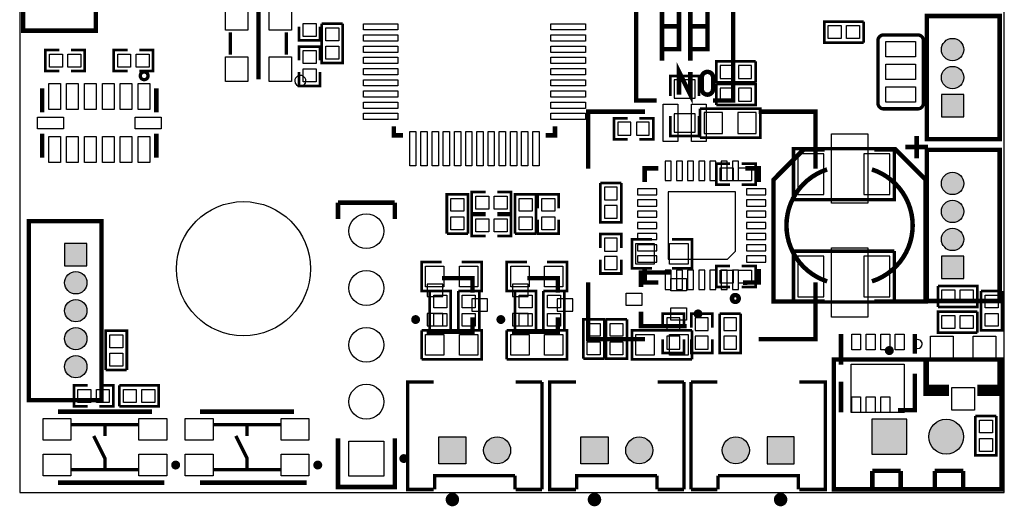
# Model space of a CAD drawing. Extents: x 0 to 44.2, y -0.6 to 47.
# Tile 1 of 3: x 0 to 44, y -0.6 to 21.1. Entities that reach past the tile are written whole.
import ezdxf

# ---------------------------------------------------------------- set-up
doc = ezdxf.new("R2010")
doc.units = 0
doc.header["$MEASUREMENT"] = 0
doc.layers.get('0').update_dxf_attribs({"linetype": 'CONTINUOUS'})
for name, color, linetype in [('BOTTOM', 132, 'CONTINUOUS'), ('OUTLINE', 7, 'CONTINUOUS'), ('SILKSCREEN_BOTTOM', 230, 'CONTINUOUS'), ('SILKSCREEN_TOP', 7, 'CONTINUOUS'), ('SOLDERMASK_TOP', 94, 'CONTINUOUS')]:
    doc.layers.add(name, color=color, linetype=linetype)

msp = doc.modelspace()

# ---------------------------------------------------------------- hatches: boundary and pattern name
at = {"linetype": 'Continuous'}
h = msp.add_hatch(color=4, dxfattribs=at)
h.dxf.hatch_style = 1
edge = h.paths.add_edge_path()
edge.add_arc((41.68902, 13.81252), 0.50038, 0, 360)
edge = h.paths.add_edge_path()
edge.add_arc((41.68902, 12.56284), 0.50038, 0, 360)
edge = h.paths.add_edge_path()
edge.add_arc((41.68902, 11.31316), 0.50038, 0, 360)
h.paths.add_polyline_path([(41.18864, 9.5631), (42.1894, 9.5631), (42.1894, 10.56386), (41.18864, 10.56386)])
h.paths.add_polyline_path([(41.18864, 16.79194), (42.1894, 16.79194), (42.1894, 17.7927), (41.18864, 17.7927)])
edge = h.paths.add_edge_path()
edge.add_arc((41.68902, 18.542), 0.50038, 0, 360)
edge = h.paths.add_edge_path()
edge.add_arc((41.68902, 19.79168), 0.50038, 0, 360)
h.paths.add_polyline_path([(41.18864, 26.13406), (42.1894, 26.13406), (42.1894, 25.1333), (41.18864, 25.1333)])
edge = h.paths.add_edge_path()
edge.add_arc((41.68902, 24.384), 0.50038, 0, 360)
edge = h.paths.add_edge_path()
edge.add_arc((41.68902, 23.13432), 0.50038, 0, 360)
h.paths.add_polyline_path([(41.18864, 31.97606), (42.1894, 31.97606), (42.1894, 30.9753), (41.18864, 30.9753)])
edge = h.paths.add_edge_path()
edge.add_arc((41.68902, 30.226), 0.50038, 0, 360)
edge = h.paths.add_edge_path()
edge.add_arc((41.68902, 28.97632), 0.50038, 0, 360)
h.paths.add_polyline_path([(41.18864, 37.81806), (42.1894, 37.81806), (42.1894, 36.8173), (41.18864, 36.8173)])
edge = h.paths.add_edge_path()
edge.add_arc((41.68902, 36.068), 0.50038, 0, 360)
edge = h.paths.add_edge_path()
edge.add_arc((41.68902, 34.81832), 0.50038, 0, 360)
h.paths.add_polyline_path([(41.18864, 45.8089), (42.1894, 45.8089), (42.1894, 44.80814), (41.18864, 44.80814)])
edge = h.paths.add_edge_path()
edge.add_arc((41.68902, 44.05884), 0.50038, 0, 360)
edge = h.paths.add_edge_path()
edge.add_arc((41.68902, 42.80916), 0.50038, 0, 360)
edge = h.paths.add_edge_path()
edge.add_arc((41.68902, 41.55948), 0.50038, 0, 360)
h.paths.add_polyline_path([(37.03828, 43.2435), (37.03828, 42.03446), (35.82924, 42.03446), (35.82924, 43.2435)])
edge = h.paths.add_edge_path()
edge.add_arc((36.43376, 40.64), 0.60452, 0, 360)
edge = h.paths.add_edge_path()
edge.add_arc((31.09976, 40.64), 0.60452, 0, 360)
h.paths.add_polyline_path([(31.70428, 43.2435), (31.70428, 42.03446), (30.49524, 42.03446), (30.49524, 43.2435)])
edge = h.paths.add_edge_path()
edge.add_arc((41.402, 2.49682), 0.77978, 0, 360)
h.paths.add_polyline_path([(39.64178, 3.2766), (38.08222, 3.2766), (38.08222, 1.71704), (39.64178, 1.71704)])
h.paths.add_polyline_path([(34.6075, 2.49428), (33.39846, 2.49428), (33.39846, 1.28524), (34.6075, 1.28524)])
edge = h.paths.add_edge_path(flags=17)
edge.add_arc((32.004, 1.88976), 0.60452, 0, 360)
edge = h.paths.add_edge_path(flags=17)
edge.add_arc((32.004, 1.88976), 0.60452, 0, 360)
h = msp.add_hatch(color=4, dxfattribs=at)
h.dxf.hatch_style = 1
edge = h.paths.add_edge_path()
edge.add_arc((32.004, 1.88976), 0.60452, 0, 360)
edge = h.paths.add_edge_path()
edge.add_arc((27.686, 1.88976), 0.60452, 0, 360)
h.paths.add_polyline_path([(25.0825, 2.49428), (26.29154, 2.49428), (26.29154, 1.28524), (25.0825, 1.28524)])
edge = h.paths.add_edge_path()
edge.add_arc((21.336, 1.88976), 0.60452, 0, 360)
h.paths.add_polyline_path([(18.7325, 2.49428), (19.94154, 2.49428), (19.94154, 1.28524), (18.7325, 1.28524)])
edge = h.paths.add_edge_path()
edge.add_arc((22.88032, 44.42968), 0.84963, 0, 360)
h.paths.add_polyline_path([(22.03069, 42.77995), (23.72995, 42.77995), (23.72995, 41.08069), (22.03069, 41.08069)])
edge = h.paths.add_edge_path()
edge.add_arc((25.37968, 44.42968), 0.84963, 0, 360)
edge = h.paths.add_edge_path()
edge.add_arc((25.37968, 41.93032), 0.84963, 0, 360)
h.paths.add_polyline_path([(16.21028, 45.51426), (16.21028, 44.30522), (15.00124, 44.30522), (15.00124, 45.51426)])
edge = h.paths.add_edge_path()
edge.add_arc((15.60576, 42.91076), 0.60452, 0, 360)
edge = h.paths.add_edge_path()
edge.add_arc((15.60576, 40.90924), 0.60452, 0, 360)
edge = h.paths.add_edge_path()
edge.add_arc((15.60576, 38.91026), 0.60452, 0, 360)
edge = h.paths.add_edge_path()
edge.add_arc((11.20902, 40.1701), 0.50038, 0, 360)
edge = h.paths.add_edge_path()
edge.add_arc((11.20902, 41.42232), 0.50038, 0, 360)
edge = h.paths.add_edge_path()
edge.add_arc((11.20902, 42.672), 0.50038, 0, 360)
edge = h.paths.add_edge_path()
edge.add_arc((11.20902, 43.92168), 0.50038, 0, 360)
h.paths.add_polyline_path([(10.70864, 45.67174), (11.7094, 45.67174), (11.7094, 44.67098), (10.70864, 44.67098)])
h.paths.add_polyline_path([(6.89864, 45.67174), (7.8994, 45.67174), (7.8994, 44.67098), (6.89864, 44.67098)])
edge = h.paths.add_edge_path()
edge.add_arc((7.39902, 43.92168), 0.50038, 0, 360)
edge = h.paths.add_edge_path()
edge.add_arc((7.39902, 42.672), 0.50038, 0, 360)
edge = h.paths.add_edge_path()
edge.add_arc((4.29768, 43.14698), 0.50038, 0, 360)
edge = h.paths.add_edge_path()
edge.add_arc((3.048, 43.14698), 0.50038, 0, 360)
h.paths.add_polyline_path([(1.29794, 43.64736), (1.29794, 42.6466), (2.2987, 42.6466), (2.2987, 43.64736)])
edge = h.paths.add_edge_path()
edge.add_arc((2.25298, 27.1399), 0.50038, 0, 360)
edge = h.paths.add_edge_path()
edge.add_arc((2.25298, 25.88768), 0.50038, 0, 360)
edge = h.paths.add_edge_path()
edge.add_arc((2.25298, 24.638), 0.50038, 0, 360)
edge = h.paths.add_edge_path()
edge.add_arc((2.25298, 23.38832), 0.50038, 0, 360)
h.paths.add_polyline_path([(2.75336, 21.63826), (1.7526, 21.63826), (1.7526, 22.63902), (2.75336, 22.63902)])
edge = h.paths.add_edge_path()
edge.add_arc((2.50698, 5.6261), 0.50038, 0, 360)
edge = h.paths.add_edge_path()
edge.add_arc((2.50698, 6.87832), 0.50038, 0, 360)
edge = h.paths.add_edge_path()
edge.add_arc((2.50698, 8.128), 0.50038, 0, 360)
edge = h.paths.add_edge_path()
edge.add_arc((2.50698, 9.37768), 0.50038, 0, 360)
h.paths.add_polyline_path([(3.00736, 11.12774), (2.0066, 11.12774), (2.0066, 10.12698), (3.00736, 10.12698)])
h = msp.add_hatch(color=6, dxfattribs=at)
h.dxf.hatch_style = 1
edge = h.paths.add_edge_path()
edge.add_arc((25.37968, 44.42968), 0.84963, 0, 360)
edge = h.paths.add_edge_path()
edge.add_arc((25.37968, 41.93032), 0.84963, 0, 360)
h.paths.add_polyline_path([(22.03069, 42.77995), (23.72995, 42.77995), (23.72995, 41.08069), (22.03069, 41.08069)])
edge = h.paths.add_edge_path()
edge.add_arc((41.402, 2.49682), 0.77978, 0, 360)
h.paths.add_polyline_path([(39.64178, 3.2766), (38.08222, 3.2766), (38.08222, 1.71704), (39.64178, 1.71704)])

# ---------------------------------------------------------------- linework, layer by layer
at = {"layer": 'BOTTOM'}
for points in [[(31.87954, 18.50644), (31.87954, 19.08556), (31.3055, 19.08556), (31.3055, 18.50644)], [(32.12846, 19.08556), (32.12846, 18.50644), (32.7025, 18.50644), (32.7025, 19.08556)], [(29.25318, 17.61617), (30.18282, 17.61617), (30.18282, 18.43659), (29.25318, 18.43659)], [(31.87954, 17.49044), (31.87954, 18.06956), (31.3055, 18.06956), (31.3055, 17.49044)], [(32.12846, 18.06956), (32.12846, 17.49044), (32.7025, 17.49044), (32.7025, 18.06956)], [(41.18864, 16.79194), (42.1894, 16.79194), (42.1894, 17.7927), (41.18864, 17.7927)], [(30.18282, 16.92783), (29.25318, 16.92783), (29.25318, 16.10741), (30.18282, 16.10741)], [(31.4071, 16.04518), (31.4071, 16.97482), (30.58668, 16.97482), (30.58668, 16.04518)], [(32.09417, 16.97482), (32.09417, 16.04518), (32.91459, 16.04518), (32.91459, 16.97482)], [(27.30754, 15.96644), (27.30754, 16.54556), (26.7335, 16.54556), (26.7335, 15.96644)], [(27.55646, 16.54556), (27.55646, 15.96644), (28.1305, 15.96644), (28.1305, 16.54556)], [(34.77387, 15.13459), (34.77387, 13.31341), (35.93465, 13.31341), (35.93465, 15.13459)], [(37.72535, 15.13459), (37.72535, 13.31341), (38.88613, 13.31341), (38.88613, 15.13459)], [(28.84424, 13.94333), (29.11348, 13.94333), (29.11348, 14.80439), (28.84424, 14.80439)], [(29.34462, 13.94333), (29.61386, 13.94333), (29.61386, 14.80439), (29.34462, 14.80439)], [(29.845, 13.94333), (30.11424, 13.94333), (30.11424, 14.80439), (29.845, 14.80439)], [(30.34538, 13.94333), (30.61462, 13.94333), (30.61462, 14.80439), (30.34538, 14.80439)], [(30.84576, 13.94333), (31.115, 13.94333), (31.115, 14.80439), (30.84576, 14.80439)], [(31.34614, 13.94333), (31.61538, 13.94333), (31.61538, 14.80439), (31.34614, 14.80439)], [(31.84652, 13.94333), (32.11576, 13.94333), (32.11576, 14.80439), (31.84652, 14.80439)], [(26.12644, 13.07846), (26.70556, 13.07846), (26.70556, 13.6525), (26.12644, 13.6525)], [(28.47594, 13.30452), (28.47594, 13.57376), (27.61488, 13.57376), (27.61488, 13.30452)], [(28.97886, 10.43686), (31.63062, 10.43686), (31.98114, 10.78738), (31.98114, 13.43914), (28.97886, 13.43914)], [(33.34766, 13.30452), (33.34766, 13.57376), (32.4866, 13.57376), (32.4866, 13.30452)], [(26.70556, 12.82954), (26.12644, 12.82954), (26.12644, 12.2555), (26.70556, 12.2555)], [(28.47594, 12.80414), (28.47594, 13.07338), (27.61488, 13.07338), (27.61488, 12.80414)], [(33.34766, 12.80414), (33.34766, 13.07338), (32.4866, 13.07338), (32.4866, 12.80414)], [(28.47594, 12.30376), (28.47594, 12.573), (27.61488, 12.573), (27.61488, 12.30376)], [(33.34766, 12.30376), (33.34766, 12.573), (32.4866, 12.573), (32.4866, 12.30376)], [(28.47594, 11.80338), (28.47594, 12.07262), (27.61488, 12.07262), (27.61488, 11.80338)], [(33.34766, 11.80338), (33.34766, 12.07262), (32.4866, 12.07262), (32.4866, 11.80338)], [(28.47594, 11.303), (28.47594, 11.57224), (27.61488, 11.57224), (27.61488, 11.303)], [(33.34766, 11.303), (33.34766, 11.57224), (32.4866, 11.57224), (32.4866, 11.303)], [(3.00736, 11.12774), (2.0066, 11.12774), (2.0066, 10.12698), (3.00736, 10.12698)], [(26.12644, 10.79246), (26.70556, 10.79246), (26.70556, 11.3665), (26.12644, 11.3665)], [(28.47594, 10.80262), (28.47594, 11.07186), (27.61488, 11.07186), (27.61488, 10.80262)], [(33.34766, 10.80262), (33.34766, 11.07186), (32.4866, 11.07186), (32.4866, 10.80262)], [(28.47594, 10.30224), (28.47594, 10.57148), (27.61488, 10.57148), (27.61488, 10.30224)], [(33.34766, 10.30224), (33.34766, 10.57148), (32.4866, 10.57148), (32.4866, 10.30224)], [(34.77387, 10.56259), (34.77387, 8.74141), (35.93465, 8.74141), (35.93465, 10.56259)], [(37.72535, 10.56259), (37.72535, 8.74141), (38.88613, 8.74141), (38.88613, 10.56259)], [(41.18864, 9.5631), (42.1894, 9.5631), (42.1894, 10.56386), (41.18864, 10.56386)], [(26.70556, 10.54354), (26.12644, 10.54354), (26.12644, 9.9695), (26.70556, 9.9695)], [(28.84424, 9.07161), (29.11348, 9.07161), (29.11348, 9.93267), (28.84424, 9.93267)], [(29.34462, 9.07161), (29.61386, 9.07161), (29.61386, 9.93267), (29.34462, 9.93267)], [(29.845, 9.07161), (30.11424, 9.07161), (30.11424, 9.93267), (29.845, 9.93267)], [(30.34538, 9.07161), (30.61462, 9.07161), (30.61462, 9.93267), (30.34538, 9.93267)], [(30.84576, 9.07161), (31.115, 9.07161), (31.115, 9.93267), (30.84576, 9.93267)], [(31.34614, 9.07161), (31.61538, 9.07161), (31.61538, 9.93267), (31.34614, 9.93267)], [(31.84652, 9.07161), (32.11576, 9.07161), (32.11576, 9.93267), (31.84652, 9.93267)], [(18.2118, 8.75665), (18.91284, 8.75665), (18.91284, 9.30783), (18.2118, 9.30783)], [(22.0218, 8.75665), (22.72284, 8.75665), (22.72284, 9.30783), (22.0218, 9.30783)], [(20.20316, 8.10641), (20.9042, 8.10641), (20.9042, 8.65759), (20.20316, 8.65759)], [(24.01316, 8.10641), (24.7142, 8.10641), (24.7142, 8.65759), (24.01316, 8.65759)], [(18.91284, 8.00735), (18.2118, 8.00735), (18.2118, 7.45617), (18.91284, 7.45617)], [(22.72284, 8.00735), (22.0218, 8.00735), (22.0218, 7.45617), (22.72284, 7.45617)], [(28.92044, 7.23646), (29.49956, 7.23646), (29.49956, 7.8105), (28.92044, 7.8105)], [(30.19044, 7.23646), (30.76956, 7.23646), (30.76956, 7.8105), (30.19044, 7.8105)], [(31.46044, 7.23646), (32.03956, 7.23646), (32.03956, 7.8105), (31.46044, 7.8105)], [(29.49956, 6.98754), (28.92044, 6.98754), (28.92044, 6.4135), (29.49956, 6.4135)], [(30.76956, 6.98754), (30.19044, 6.98754), (30.19044, 6.4135), (30.76956, 6.4135)], [(32.03956, 6.98754), (31.46044, 6.98754), (31.46044, 6.4135), (32.03956, 6.4135)], [(39.64178, 3.2766), (38.08222, 3.2766), (38.08222, 1.71704), (39.64178, 1.71704)], [(16.27378, 2.30124), (16.27378, 0.74168), (14.71422, 0.74168), (14.71422, 2.30124)], [(18.7325, 2.49428), (19.94154, 2.49428), (19.94154, 1.28524), (18.7325, 1.28524)], [(25.0825, 2.49428), (26.29154, 2.49428), (26.29154, 1.28524), (25.0825, 1.28524)], [(34.6075, 2.49428), (33.39846, 2.49428), (33.39846, 1.28524), (34.6075, 1.28524)]]:
    msp.add_lwpolyline(points, close=True, dxfattribs=at)
for centre, radius in [((41.68902, 19.79168), 0.50038), ((41.68902, 18.542), 0.50038), ((41.68902, 13.81252), 0.50038), ((9.99998, 9.99998), 2.99974), ((41.68902, 12.56284), 0.50038), ((15.494, 11.68146), 0.77978), ((41.68902, 11.31316), 0.50038), ((2.50698, 9.37768), 0.50038), ((15.494, 9.14146), 0.77978), ((2.50698, 8.128), 0.50038), ((2.50698, 6.87832), 0.50038), ((15.494, 6.60146), 0.77978), ((2.50698, 5.6261), 0.50038), ((15.494, 4.06146), 0.77978), ((41.402, 2.49682), 0.77978), ((21.336, 1.88976), 0.60452), ((27.686, 1.88976), 0.60452), ((32.004, 1.88976), 0.60452)]:
    msp.add_circle(centre, radius, dxfattribs=at)
at = {"layer": 'OUTLINE'}
msp.add_lwpolyline([(0, 47.00016), (0, 0), (44.00042, 0), (44.00042, 47.00016)], close=True, dxfattribs=at)
at = {"layer": 'SILKSCREEN_BOTTOM'}
for points, const_width in [([(40.5384, 15.79118), (43.7896, 15.79118), (43.7896, 21.29282), (40.5384, 21.29282), (40.5384, 15.79118)], 0.20066), ([(32.88284, 19.2659), (31.12516, 19.2659), (31.12516, 18.3261), (32.88284, 18.3261)], 0.11938), ([(32.88284, 19.2659), (32.88284, 18.3261)], 0.11938), ([(30.36316, 17.71904), (30.36316, 18.6182), (29.07284, 18.6182), (29.07284, 17.71904)], 0.11938), ([(31.12516, 17.3101), (31.12516, 18.2499)], 0.11938), ([(31.12516, 17.3101), (32.88284, 17.3101), (32.88284, 18.2499), (31.12516, 18.2499)], 0.11938), ([(30.4038, 17.15516), (33.0962, 17.15516), (33.0962, 15.86484), (30.4038, 15.86484)], 0.11938), ([(30.4038, 17.15516), (30.4038, 15.86484)], 0.11938), ([(27.94, 17.018), (25.4, 17.018), (25.4, 14.478)], 0.20066), ([(27.17292, 15.7861), (26.55316, 15.7861), (26.55316, 16.7259), (27.17292, 16.7259)], 0.11938), ([(27.69108, 15.7861), (28.31084, 15.7861), (28.31084, 16.7259), (27.69108, 16.7259)], 0.11938), ([(30.36316, 16.82496), (30.36316, 15.9258), (29.07284, 15.9258), (29.07284, 16.82496)], 0.11938), ([(33.02, 17.018), (35.56, 17.018), (35.56, 14.478)], 0.20066), ([(34.57956, 13.08862), (39.08044, 13.08862), (39.08044, 15.35938)], 0.14986), ([(39.08044, 15.35938), (34.57956, 15.35938), (34.57956, 13.08862)], 0.14986), ([(40.5384, 8.56234), (43.7896, 8.56234), (43.7896, 15.31366), (40.5384, 15.31366), (40.5384, 8.56234)], 0.20066), ([(28.53944, 14.48816), (27.92984, 14.48816), (27.92984, 13.87856)], 0.20066), ([(32.42056, 14.48816), (33.03016, 14.48816), (33.03016, 13.87856)], 0.20066), ([(25.9461, 13.83284), (26.8859, 13.83284)], 0.11938), ([(25.9461, 13.83284), (25.9461, 12.07516), (26.8859, 12.07516), (26.8859, 13.83284)], 0.11938), ([(3.6576, 12.1285), (0.4064, 12.1285), (0.4064, 4.1275), (3.6576, 4.1275), (3.6576, 12.1285)], 0.20066), ([(25.9461, 10.92708), (25.9461, 11.54684), (26.8859, 11.54684), (26.8859, 10.92708)], 0.11938), ([(34.57956, 8.51662), (39.08044, 8.51662), (39.08044, 10.78738)], 0.14986), ([(39.08044, 10.78738), (34.57956, 10.78738), (34.57956, 8.51662)], 0.14986), ([(25.9461, 10.40892), (25.9461, 9.78916), (26.8859, 9.78916), (26.8859, 10.40892)], 0.11938), ([(18.87728, 9.58088), (20.23872, 9.58088), (20.23872, 8.93318)], 0.20066), ([(22.68728, 9.58088), (24.04872, 9.58088), (24.04872, 8.93318)], 0.20066), ([(28.53944, 9.38784), (27.92984, 9.38784), (27.92984, 9.99744)], 0.20066), ([(32.42056, 9.27354), (32.42056, 9.38784), (33.03016, 9.38784), (33.03016, 9.99744)], 0.20066), ([(27.94, 6.858), (25.4, 6.858), (25.4, 9.398)], 0.20066), ([(35.56, 9.398), (35.56, 6.858), (33.02, 6.858)], 0.20066), ([(18.19402, 7.18312), (20.23872, 7.18312), (20.23872, 7.83082)], 0.20066), ([(22.00402, 7.18312), (24.04872, 7.18312), (24.04872, 7.83082)], 0.20066), ([(28.7401, 7.37108), (28.7401, 7.99084), (29.6799, 7.99084), (29.6799, 7.37108)], 0.11938), ([(30.9499, 7.37108), (30.9499, 7.99084), (30.0101, 7.99084), (30.0101, 7.37108)], 0.11938), ([(31.2801, 7.99084), (32.2199, 7.99084)], 0.11938), ([(31.2801, 7.99084), (31.2801, 6.23316), (32.2199, 6.23316), (32.2199, 7.99084)], 0.11938), ([(28.7401, 6.85292), (28.7401, 6.23316), (29.6799, 6.23316), (29.6799, 6.85292)], 0.11938), ([(30.9499, 6.85292), (30.9499, 6.23316), (30.0101, 6.23316), (30.0101, 6.85292)], 0.11938), ([(39.74084, 5.94614), (36.38296, 5.94614), (36.38296, 0.14732), (39.74084, 0.14732)], 0.20066), ([(39.74084, 5.94614), (43.88104, 5.94614), (43.88104, 0.14732), (39.74084, 0.14732)], 0.20066), ([(30.00502, 0.1397), (30.00502, 4.9403)], 0.14986), ([(30.00502, 4.9403), (31.17342, 4.9403)], 0.14986), ([(34.83356, 0.1397), (36.0045, 0.1397), (36.0045, 4.9403), (34.83356, 4.9403)], 0.14986), ([(38.1, 0.97282), (38.1, 0.14732)], 0.20066), ([(39.37, 0.97282), (38.1, 0.97282)], 0.20066), ([(39.37, 0.14732), (39.37, 0.97282)], 0.20066), ([(40.894, 0.97282), (40.894, 0.14732)], 0.20066), ([(42.164, 0.97282), (40.894, 0.97282)], 0.20066), ([(42.164, 0.14732), (42.164, 0.97282)], 0.20066), ([(31.20898, 0.1397), (31.20898, 0.762)], 0.14986), ([(31.20898, 0.762), (34.798, 0.762), (34.798, 0.1397)], 0.14986), ([(31.17342, 0.1397), (30.00502, 0.1397)], 0.14986)]:
    msp.add_lwpolyline(points, dxfattribs=dict(at, const_width=const_width))
for points, const_width in [([(32.131, 8.6741, 1.001118), (31.82874, 8.67156, 0.998883), (32.131, 8.6741)], 0.20066), ([(17.79016, 7.73176, 1.002457), (17.59458, 7.73176, 0.997549), (17.79016, 7.73176)], 0.20066), ([(21.60016, 7.73176, 1.002457), (21.40458, 7.73176, 0.997549), (21.60016, 7.73176)], 0.20066), ([(38.9636, 6.34746, 1.006219), (38.7604, 6.34492, 0.993819), (38.9636, 6.34746)], 0.20066), ([(34.15538, -0.30988, 0.999206), (33.85312, -0.30988, 1.000794), (34.15538, -0.30988)], 0.29972)]:
    msp.add_lwpolyline(points, format="xyb", dxfattribs=dict(at, const_width=const_width))
at = {"layer": 'SILKSCREEN_TOP'}
for points, const_width in [([(3.4036, 20.6375), (0.1524, 20.6375), (0.1524, 28.6385), (3.4036, 28.6385), (3.4036, 20.6375)], 0.20066), ([(28.45816, 23.11908), (27.54884, 23.11908), (27.54884, 17.52092), (28.45816, 17.52092)], 0.20066), ([(30.97784, 23.11908), (31.88716, 23.11908), (31.88716, 17.52092), (30.97784, 17.52092)], 0.20066), ([(10.668, 21.6662), (10.668, 18.4658)], 0.20066), ([(28.702, 19.304), (28.702, 21.844), (29.464, 21.844), (29.464, 19.812), (28.702, 19.812)], 0.20066), ([(29.972, 19.304), (29.972, 21.844), (30.734, 21.844), (30.734, 19.812), (29.972, 19.812)], 0.20066), ([(13.4239, 20.82292), (13.4239, 20.20316), (12.4841, 20.20316), (12.4841, 20.82292)], 0.11938), ([(14.4399, 20.94484), (13.5001, 20.94484)], 0.11938), ([(14.4399, 20.94484), (14.4399, 19.18716), (13.5001, 19.18716), (13.5001, 20.94484)], 0.11938), ([(29.464, 20.828), (28.702, 20.828)], 0.20066), ([(29.972, 20.828), (30.734, 20.828)], 0.20066), ([(37.70884, 20.1041), (35.95116, 20.1041), (35.95116, 21.0439), (37.70884, 21.0439)], 0.11938), ([(37.70884, 20.1041), (37.70884, 21.0439)], 0.11938), ([(9.41832, 19.56562), (9.41832, 20.56638)], 0.14986), ([(11.91768, 19.56562), (11.91768, 20.56638)], 0.14986), ([(38.354, 20.193), (38.354, 17.399)], 0.1524), ([(38.608, 20.447), (40.132, 20.447)], 0.1524), ([(40.386, 20.193), (40.386, 17.399)], 0.1524), ([(1.77292, 18.8341), (1.15316, 18.8341), (1.15316, 19.7739), (1.77292, 19.7739)], 0.11938), ([(2.29108, 18.8341), (2.91084, 18.8341), (2.91084, 19.7739), (2.29108, 19.7739)], 0.11938), ([(4.82092, 19.7739), (4.20116, 19.7739), (4.20116, 18.8341), (4.82092, 18.8341)], 0.11938), ([(5.33908, 19.7739), (5.95884, 19.7739), (5.95884, 18.8341), (5.33908, 18.8341)], 0.11938), ([(12.4841, 19.30908), (12.4841, 19.92884), (13.4239, 19.92884), (13.4239, 19.30908)], 0.11938), ([(29.972, 18.796), (29.972, 17.78), (29.464, 18.796), (29.464, 17.78)], 0.20066), ([(12.4841, 18.79092), (12.4841, 18.17116), (13.4239, 18.17116), (13.4239, 18.79092)], 0.11938), ([(30.48, 18.034), (30.48, 18.542)], 0.20066), ([(30.988, 18.034), (30.988, 18.542)], 0.20066), ([(1.00584, 18.0594), (1.00584, 16.99006)], 0.20066), ([(6.10616, 18.0594), (6.10616, 16.99006)], 0.20066), ([(38.608, 17.145), (40.132, 17.145)], 0.1524), ([(16.72082, 16.36776), (16.72082, 15.95882), (17.12976, 15.95882)], 0.20066), ([(23.91918, 16.36776), (23.91918, 15.95882), (23.51024, 15.95882)], 0.20066), ([(1.00584, 14.9606), (1.00584, 16.02994)], 0.20066), ([(6.10616, 14.9606), (6.10616, 16.02994)], 0.20066), ([(40.08374, 14.93774), (40.08374, 15.9385)], 0.20066), ([(35.97402, 8.53694), (33.68294, 8.53694), (33.68294, 13.97762), (35.04438, 15.33906), (35.97402, 15.33906)], 0.20066), ([(38.19398, 8.53694), (40.48506, 8.53694), (40.48506, 13.97762), (39.12362, 15.33906), (38.19398, 15.33906)], 0.20066), ([(39.58336, 15.43812), (40.58412, 15.43812)], 0.20066), ([(31.74492, 14.6939), (31.12516, 14.6939), (31.12516, 13.7541), (31.74492, 13.7541)], 0.11938), ([(32.26308, 14.6939), (32.88284, 14.6939), (32.88284, 13.7541), (32.26308, 13.7541)], 0.11938), ([(19.0881, 11.56716), (19.0881, 13.32484), (20.0279, 13.32484), (20.0279, 11.56716)], 0.11938), ([(20.82292, 13.4239), (20.20316, 13.4239), (20.20316, 12.4841), (20.82292, 12.4841)], 0.11938), ([(21.34108, 13.4239), (21.96084, 13.4239), (21.96084, 12.4841), (21.34108, 12.4841)], 0.11938), ([(22.1361, 11.56716), (22.1361, 13.32484), (23.0759, 13.32484), (23.0759, 11.56716)], 0.11938), ([(23.1521, 12.70508), (23.1521, 13.32484), (24.0919, 13.32484), (24.0919, 12.70508)], 0.11938), ([(16.764, 12.95146), (14.224, 12.95146)], 0.20066), ([(14.224, 12.95146), (14.224, 12.22248)], 0.20066), ([(16.764, 12.22248), (16.764, 12.95146)], 0.20066), ([(20.82292, 12.4079), (20.20316, 12.4079), (20.20316, 11.4681), (20.82292, 11.4681)], 0.11938), ([(21.34108, 12.4079), (21.96084, 12.4079), (21.96084, 11.4681), (21.34108, 11.4681)], 0.11938), ([(23.1521, 12.18692), (23.1521, 11.56716), (24.0919, 11.56716), (24.0919, 12.18692)], 0.11938), ([(19.0881, 11.56716), (20.0279, 11.56716)], 0.11938), ([(22.1361, 11.56716), (23.0759, 11.56716)], 0.11938), ([(28.25496, 10.02284), (27.3558, 10.02284), (27.3558, 11.31316), (28.25496, 11.31316)], 0.11938), ([(29.14904, 10.02284), (30.0482, 10.02284), (30.0482, 11.31316), (29.14904, 11.31316)], 0.11938), ([(18.85696, 10.29716), (17.9578, 10.29716), (17.9578, 9.00684), (18.85696, 9.00684)], 0.11938), ([(19.75104, 10.29716), (20.6502, 10.29716), (20.6502, 9.00684), (19.75104, 9.00684)], 0.11938), ([(22.66696, 10.29716), (21.7678, 10.29716), (21.7678, 9.00684), (22.66696, 9.00684)], 0.11938), ([(23.56104, 10.29716), (24.4602, 10.29716), (24.4602, 9.00684), (23.56104, 9.00684)], 0.11938), ([(31.74492, 10.1219), (31.12516, 10.1219), (31.12516, 9.1821), (31.74492, 9.1821)], 0.11938), ([(32.26308, 10.1219), (32.88284, 10.1219), (32.88284, 9.1821), (32.26308, 9.1821)], 0.11938), ([(29.12872, 9.83488), (27.76728, 9.83488), (27.76728, 9.18718)], 0.20066), ([(41.03116, 9.2329), (41.03116, 8.2931)], 0.11938), ([(41.03116, 9.2329), (42.78884, 9.2329), (42.78884, 8.2931), (41.03116, 8.2931)], 0.11938), ([(18.3261, 7.24916), (18.3261, 9.00684), (19.2659, 9.00684), (19.2659, 7.24916)], 0.11938), ([(20.5359, 9.00684), (19.5961, 9.00684)], 0.11938), ([(20.5359, 9.00684), (20.5359, 7.24916), (19.5961, 7.24916), (19.5961, 9.00684)], 0.11938), ([(22.1361, 7.24916), (22.1361, 9.00684), (23.0759, 9.00684), (23.0759, 7.24916)], 0.11938), ([(24.3459, 9.00684), (23.4061, 9.00684)], 0.11938), ([(24.3459, 9.00684), (24.3459, 7.24916), (23.4061, 7.24916), (23.4061, 9.00684)], 0.11938), ([(43.9039, 9.00684), (42.9641, 9.00684)], 0.11938), ([(43.9039, 9.00684), (43.9039, 7.24916), (42.9641, 7.24916), (42.9641, 9.00684)], 0.11938), ([(29.81198, 7.43712), (27.76728, 7.43712), (27.76728, 8.08482)], 0.20066), ([(42.78884, 7.1501), (41.03116, 7.1501), (41.03116, 8.0899), (42.78884, 8.0899)], 0.11938), ([(42.78884, 7.1501), (42.78884, 8.0899)], 0.11938), ([(25.1841, 5.97916), (25.1841, 7.73684), (26.1239, 7.73684), (26.1239, 5.97916)], 0.11938), ([(27.1399, 7.73684), (26.2001, 7.73684)], 0.11938), ([(27.1399, 7.73684), (27.1399, 5.97916), (26.2001, 5.97916), (26.2001, 7.73684)], 0.11938), ([(3.8481, 5.47116), (3.8481, 7.22884), (4.7879, 7.22884), (4.7879, 5.47116)], 0.11938), ([(17.9578, 5.95884), (20.6502, 5.95884), (20.6502, 7.24916), (17.9578, 7.24916)], 0.11938), ([(17.9578, 5.95884), (17.9578, 7.24916)], 0.11938), ([(18.3261, 7.24916), (19.2659, 7.24916)], 0.11938), ([(21.7678, 5.95884), (24.4602, 5.95884), (24.4602, 7.24916), (21.7678, 7.24916)], 0.11938), ([(21.7678, 5.95884), (21.7678, 7.24916)], 0.11938), ([(22.1361, 7.24916), (23.0759, 7.24916)], 0.11938), ([(30.0482, 7.24916), (27.3558, 7.24916), (27.3558, 5.95884), (30.0482, 5.95884)], 0.11938), ([(30.0482, 7.24916), (30.0482, 5.95884)], 0.11938), ([(36.8046, 6.985), (36.703, 6.985), (36.703, 5.70992)], 0.20066), ([(40.005, 6.20776), (40.005, 6.985), (39.9034, 6.985)], 0.20066), ([(25.1841, 5.97916), (26.1239, 5.97916)], 0.11938), ([(40.513, 4.699), (41.402, 4.699), (41.402, 4.445), (40.513, 4.445), (40.513, 5.8928)], 0.254), ([(43.815, 4.699), (42.926, 4.699), (42.926, 4.445), (43.815, 4.445), (43.815, 5.8928)], 0.254), ([(3.8481, 5.47116), (4.7879, 5.47116)], 0.11938), ([(40.005, 5.3086), (40.005, 3.683), (39.25316, 3.683)], 0.20066), ([(3.04292, 4.7879), (2.42316, 4.7879), (2.42316, 3.8481), (3.04292, 3.8481)], 0.11938), ([(3.56108, 4.7879), (4.18084, 4.7879), (4.18084, 3.8481), (3.56108, 3.8481)], 0.11938), ([(4.45516, 4.7879), (4.45516, 3.8481)], 0.11938), ([(4.45516, 4.7879), (6.21284, 4.7879), (6.21284, 3.8481), (4.45516, 3.8481)], 0.11938), ([(18.50644, 0.1397), (17.3355, 0.1397), (17.3355, 4.9403), (18.50644, 4.9403)], 0.14986), ([(23.33498, 4.9403), (22.16658, 4.9403)], 0.14986), ([(23.33498, 0.1397), (23.33498, 4.9403)], 0.14986), ([(24.85644, 0.1397), (23.6855, 0.1397), (23.6855, 4.9403), (24.85644, 4.9403)], 0.14986), ([(29.68498, 4.9403), (28.51658, 4.9403)], 0.14986), ([(29.68498, 0.1397), (29.68498, 4.9403)], 0.14986), ([(36.8046, 3.683), (36.703, 3.683), (36.703, 4.95808)], 0.20066), ([(5.91058, 3.61696), (1.70942, 3.61696)], 0.20066), ([(12.26058, 3.61696), (8.05942, 3.61696)], 0.20066), ([(2.30886, 3.03276), (5.31114, 3.03276)], 0.14986), ([(3.81, 3.03276), (3.81, 2.53238)], 0.14986), ([(8.65886, 3.03276), (11.66114, 3.03276)], 0.14986), ([(10.16, 3.03276), (10.16, 2.53238)], 0.14986), ([(43.6499, 3.41884), (42.7101, 3.41884)], 0.11938), ([(43.6499, 3.41884), (43.6499, 1.66116), (42.7101, 1.66116), (42.7101, 3.41884)], 0.11938), ([(3.81, 1.03124), (3.81, 1.53162), (3.30962, 2.53238)], 0.14986), ([(10.16, 1.03124), (10.16, 1.53162), (9.65962, 2.53238)], 0.14986), ([(16.764, 2.43078), (16.764, 0.25146), (14.224, 0.25146), (14.224, 2.43078)], 0.20066), ([(2.30886, 1.03124), (5.31114, 1.03124)], 0.14986), ([(8.65886, 1.03124), (11.66114, 1.03124)], 0.14986), ([(6.46938, 0.44704), (1.70942, 0.44704)], 0.20066), ([(12.81938, 0.44704), (8.05942, 0.44704)], 0.20066), ([(22.13102, 0.762), (18.542, 0.762), (18.542, 0.1397)], 0.14986), ([(22.13102, 0.1397), (22.13102, 0.762)], 0.14986), ([(28.48102, 0.762), (24.892, 0.762), (24.892, 0.1397)], 0.14986), ([(28.48102, 0.1397), (28.48102, 0.762)], 0.14986), ([(22.16658, 0.1397), (23.33498, 0.1397)], 0.14986), ([(28.51658, 0.1397), (29.68498, 0.1397)], 0.14986)]:
    msp.add_lwpolyline(points, dxfattribs=dict(at, const_width=const_width))
for points, const_width in [([(38.608, 20.447, 0.414214), (38.354, 20.193)], 0.1524), ([(40.386, 20.193, 0.414214), (40.132, 20.447)], 0.1524), ([(5.73532, 18.62074, 0.999959), (5.38988, 18.62328, 1.000041), (5.73532, 18.62074)], 0.14986), ([(30.988, 18.542, 1), (30.48, 18.542)], 0.20066), ([(30.988, 18.034, -1), (30.48, 18.034)], 0.20066), ([(38.354, 17.399, 0.414214), (38.608, 17.145)], 0.1524), ([(40.132, 17.145, 0.414214), (40.386, 17.399)], 0.1524), ([(36.08324, 9.43864, -0.727603), (36.08324, 14.43736)], 0.20066), ([(38.08476, 9.43864, 0.728195), (38.08476, 14.43736)], 0.20066), ([(30.41142, 7.98576, 1.002457), (30.21584, 7.98576, 0.997549), (30.41142, 7.98576)], 0.20066), ([(7.06882, 1.2319, 1.00101), (6.8707, 1.2319, 0.998991), (7.06882, 1.2319)], 0.20066), ([(13.41882, 1.2319, 1.00101), (13.2207, 1.2319, 0.998991), (13.41882, 1.2319)], 0.20066), ([(17.26184, 1.52146, 1), (17.06626, 1.52146, 1), (17.26184, 1.52146)], 0.20066), ([(19.48688, -0.30988, 0.999206), (19.18462, -0.30988, 1.000794), (19.48688, -0.30988)], 0.29972), ([(25.83688, -0.30988, 0.999206), (25.53462, -0.30988, 1.000794), (25.83688, -0.30988)], 0.29972)]:
    msp.add_lwpolyline(points, format="xyb", dxfattribs=dict(at, const_width=const_width))
for points in [[(12.79144, 18.39214, 1), (12.29456, 18.38986, 1)], [(40.33012, 6.63448, 1), (39.92788, 6.63352, 1)]]:
    msp.add_lwpolyline(points, format="xyb", close=True, dxfattribs=at)
at = {"layer": 'SOLDERMASK_TOP'}
for points in [[(9.19226, 20.66544), (9.19226, 21.76526), (10.19302, 21.76526), (10.19302, 20.66544)], [(12.14374, 21.76653), (12.14374, 20.66671), (11.14298, 20.66671), (11.14298, 21.76653)], [(12.66444, 20.95754), (13.24356, 20.95754), (13.24356, 20.3835), (12.66444, 20.3835)], [(14.25956, 20.19046), (13.68044, 20.19046), (13.68044, 20.7645), (14.25956, 20.7645)], [(15.35938, 20.66798), (15.35938, 20.94738), (16.89862, 20.94738), (16.89862, 20.66798)], [(23.74138, 20.66798), (23.74138, 20.94738), (25.28062, 20.94738), (25.28062, 20.66798)], [(36.70554, 20.86356), (36.70554, 20.28444), (36.1315, 20.28444), (36.1315, 20.86356)], [(36.95446, 20.28444), (36.95446, 20.86356), (37.5285, 20.86356), (37.5285, 20.28444)], [(15.35938, 20.1676), (15.35938, 20.447), (16.89862, 20.447), (16.89862, 20.1676)], [(23.74138, 20.1676), (23.74138, 20.447), (25.28062, 20.447), (25.28062, 20.1676)], [(13.68044, 19.94154), (14.25956, 19.94154), (14.25956, 19.3675), (13.68044, 19.3675)], [(15.35938, 19.66722), (15.35938, 19.94662), (16.89862, 19.94662), (16.89862, 19.66722)], [(23.74138, 19.66722), (23.74138, 19.94662), (25.28062, 19.94662), (25.28062, 19.66722)], [(38.7096, 20.1549), (40.0304, 20.1549), (40.0304, 19.4691), (38.7096, 19.4691)], [(1.90754, 19.59356), (1.90754, 19.01444), (1.3335, 19.01444), (1.3335, 19.59356)], [(2.15646, 19.01444), (2.15646, 19.59356), (2.7305, 19.59356), (2.7305, 19.01444)], [(4.95554, 19.59356), (4.95554, 19.01444), (4.3815, 19.01444), (4.3815, 19.59356)], [(5.20446, 19.01444), (5.20446, 19.59356), (5.7785, 19.59356), (5.7785, 19.01444)], [(9.19226, 18.3642), (9.19226, 19.46402), (10.19302, 19.46402), (10.19302, 18.3642)], [(12.14374, 19.46529), (12.14374, 18.36547), (11.14298, 18.36547), (11.14298, 19.46529)], [(13.24356, 19.17446), (12.66444, 19.17446), (12.66444, 19.7485), (13.24356, 19.7485)], [(15.35938, 19.16938), (15.35938, 19.44878), (16.89862, 19.44878), (16.89862, 19.16938)], [(23.74138, 19.16938), (23.74138, 19.44878), (25.28062, 19.44878), (25.28062, 19.16938)], [(12.66444, 18.92554), (13.24356, 18.92554), (13.24356, 18.3515), (12.66444, 18.3515)], [(15.35938, 18.669), (15.35938, 18.9484), (16.89862, 18.9484), (16.89862, 18.669)], [(23.74138, 18.669), (23.74138, 18.9484), (25.28062, 18.9484), (25.28062, 18.669)], [(38.7096, 19.1389), (40.0304, 19.1389), (40.0304, 18.4531), (38.7096, 18.4531)], [(1.81737, 17.11579), (1.29667, 17.11579), (1.29667, 18.27657), (1.81737, 18.27657)], [(2.61747, 17.11579), (2.09677, 17.11579), (2.09677, 18.27657), (2.61747, 18.27657)], [(3.41757, 17.11579), (2.89687, 17.11579), (2.89687, 18.27657), (3.41757, 18.27657)], [(4.21513, 17.11579), (3.69443, 17.11579), (3.69443, 18.27657), (4.21513, 18.27657)], [(5.01523, 17.11579), (4.49453, 17.11579), (4.49453, 18.27657), (5.01523, 18.27657)], [(5.81533, 17.11579), (5.29463, 17.11579), (5.29463, 18.27657), (5.81533, 18.27657)], [(15.35938, 18.16862), (15.35938, 18.44802), (16.89862, 18.44802), (16.89862, 18.16862)], [(23.74138, 18.16862), (23.74138, 18.44802), (25.28062, 18.44802), (25.28062, 18.16862)], [(38.7096, 18.1229), (40.0304, 18.1229), (40.0304, 17.4371), (38.7096, 17.4371)], [(15.35938, 17.66824), (15.35938, 17.94764), (16.89862, 17.94764), (16.89862, 17.66824)], [(23.74138, 17.66824), (23.74138, 17.94764), (25.28062, 17.94764), (25.28062, 17.66824)], [(41.18864, 16.79194), (42.1894, 16.79194), (42.1894, 17.7927), (41.18864, 17.7927)], [(15.35938, 17.16786), (15.35938, 17.44726), (16.89862, 17.44726), (16.89862, 17.16786)], [(23.74138, 17.16786), (23.74138, 17.44726), (25.28062, 17.44726), (25.28062, 17.16786)], [(28.75788, 17.34693), (29.40812, 17.34693), (29.40812, 15.68831), (28.75788, 15.68831)], [(30.02788, 17.34693), (30.67812, 17.34693), (30.67812, 15.68831), (30.02788, 15.68831)], [(1.95199, 16.77035), (1.95199, 16.24965), (0.79121, 16.24965), (0.79121, 16.77035)], [(5.15874, 16.24838), (5.15874, 16.76908), (6.31952, 16.76908), (6.31952, 16.24838)], [(15.35938, 16.66748), (15.35938, 16.94688), (16.89862, 16.94688), (16.89862, 16.66748)], [(23.74138, 16.66748), (23.74138, 16.94688), (25.28062, 16.94688), (25.28062, 16.66748)], [(1.29667, 15.90421), (1.81737, 15.90421), (1.81737, 14.74343), (1.29667, 14.74343)], [(2.09677, 15.90421), (2.61747, 15.90421), (2.61747, 14.74343), (2.09677, 14.74343)], [(2.89687, 15.90421), (3.41757, 15.90421), (3.41757, 14.74343), (2.89687, 14.74343)], [(3.69443, 15.90421), (4.21513, 15.90421), (4.21513, 14.74343), (3.69443, 14.74343)], [(4.49453, 15.90421), (5.01523, 15.90421), (5.01523, 14.74343), (4.49453, 14.74343)], [(5.29463, 15.90421), (5.81533, 15.90421), (5.81533, 14.74343), (5.29463, 14.74343)], [(17.42948, 16.13662), (17.70888, 16.13662), (17.70888, 14.59738), (17.42948, 14.59738)], [(17.92986, 16.13662), (18.20926, 16.13662), (18.20926, 14.59738), (17.92986, 14.59738)], [(18.43024, 16.13662), (18.70964, 16.13662), (18.70964, 14.59738), (18.43024, 14.59738)], [(18.93062, 16.13662), (19.21002, 16.13662), (19.21002, 14.59738), (18.93062, 14.59738)], [(19.431, 16.13662), (19.7104, 16.13662), (19.7104, 14.59738), (19.431, 14.59738)], [(19.93138, 16.13662), (20.21078, 16.13662), (20.21078, 14.59738), (19.93138, 14.59738)], [(20.42922, 16.13662), (20.70862, 16.13662), (20.70862, 14.59738), (20.42922, 14.59738)], [(20.9296, 16.13662), (21.209, 16.13662), (21.209, 14.59738), (20.9296, 14.59738)], [(21.42998, 16.13662), (21.70938, 16.13662), (21.70938, 14.59738), (21.42998, 14.59738)], [(21.93036, 16.13662), (22.20976, 16.13662), (22.20976, 14.59738), (21.93036, 14.59738)], [(22.43074, 16.13662), (22.71014, 16.13662), (22.71014, 14.59738), (22.43074, 14.59738)], [(22.93112, 16.13662), (23.21052, 16.13662), (23.21052, 14.59738), (22.93112, 14.59738)], [(36.27374, 16.03248), (37.89426, 16.03248), (37.89426, 12.93368), (36.27374, 12.93368)], [(31.87954, 14.51356), (31.87954, 13.93444), (31.3055, 13.93444), (31.3055, 14.51356)], [(32.12846, 13.93444), (32.12846, 14.51356), (32.7025, 14.51356), (32.7025, 13.93444)], [(20.95754, 13.24356), (20.95754, 12.66444), (20.3835, 12.66444), (20.3835, 13.24356)], [(21.20646, 12.66444), (21.20646, 13.24356), (21.7805, 13.24356), (21.7805, 12.66444)], [(19.84756, 12.57046), (19.26844, 12.57046), (19.26844, 13.1445), (19.84756, 13.1445)], [(22.89556, 12.57046), (22.31644, 12.57046), (22.31644, 13.1445), (22.89556, 13.1445)], [(23.91156, 12.57046), (23.33244, 12.57046), (23.33244, 13.1445), (23.91156, 13.1445)], [(19.26844, 12.32154), (19.84756, 12.32154), (19.84756, 11.7475), (19.26844, 11.7475)], [(22.31644, 12.32154), (22.89556, 12.32154), (22.89556, 11.7475), (22.31644, 11.7475)], [(23.33244, 12.32154), (23.91156, 12.32154), (23.91156, 11.7475), (23.33244, 11.7475)], [(20.95754, 12.22756), (20.95754, 11.64844), (20.3835, 11.64844), (20.3835, 12.22756)], [(21.20646, 11.64844), (21.20646, 12.22756), (21.7805, 12.22756), (21.7805, 11.64844)], [(3.00736, 11.12774), (2.0066, 11.12774), (2.0066, 10.12698), (3.00736, 10.12698)], [(28.35783, 11.13282), (28.35783, 10.20318), (27.53741, 10.20318), (27.53741, 11.13282)], [(29.0449, 10.20318), (29.0449, 11.13282), (29.86532, 11.13282), (29.86532, 10.20318)], [(36.27374, 10.94232), (37.89426, 10.94232), (37.89426, 7.84352), (36.27374, 7.84352)], [(41.18864, 9.5631), (42.1894, 9.5631), (42.1894, 10.56386), (41.18864, 10.56386)], [(18.95983, 10.11682), (18.95983, 9.18718), (18.13941, 9.18718), (18.13941, 10.11682)], [(19.6469, 9.18718), (19.6469, 10.11682), (20.46732, 10.11682), (20.46732, 9.18718)], [(22.76983, 10.11682), (22.76983, 9.18718), (21.94941, 9.18718), (21.94941, 10.11682)], [(23.4569, 9.18718), (23.4569, 10.11682), (24.27732, 10.11682), (24.27732, 9.18718)], [(31.87954, 9.94156), (31.87954, 9.36244), (31.3055, 9.36244), (31.3055, 9.94156)], [(32.12846, 9.36244), (32.12846, 9.94156), (32.7025, 9.94156), (32.7025, 9.36244)], [(29.7942, 9.01065), (29.09316, 9.01065), (29.09316, 9.56183), (29.7942, 9.56183)], [(19.08556, 8.25246), (18.50644, 8.25246), (18.50644, 8.8265), (19.08556, 8.8265)], [(20.35556, 8.25246), (19.77644, 8.25246), (19.77644, 8.8265), (20.35556, 8.8265)], [(22.89556, 8.25246), (22.31644, 8.25246), (22.31644, 8.8265), (22.89556, 8.8265)], [(24.16556, 8.25246), (23.58644, 8.25246), (23.58644, 8.8265), (24.16556, 8.8265)], [(27.80284, 8.36041), (27.1018, 8.36041), (27.1018, 8.91159), (27.80284, 8.91159)], [(41.78554, 9.05256), (41.78554, 8.47344), (41.2115, 8.47344), (41.2115, 9.05256)], [(42.03446, 8.47344), (42.03446, 9.05256), (42.6085, 9.05256), (42.6085, 8.47344)], [(43.72356, 8.25246), (43.14444, 8.25246), (43.14444, 8.8265), (43.72356, 8.8265)], [(18.50644, 8.00354), (19.08556, 8.00354), (19.08556, 7.4295), (18.50644, 7.4295)], [(19.77644, 8.00354), (20.35556, 8.00354), (20.35556, 7.4295), (19.77644, 7.4295)], [(22.31644, 8.00354), (22.89556, 8.00354), (22.89556, 7.4295), (22.31644, 7.4295)], [(23.58644, 8.00354), (24.16556, 8.00354), (24.16556, 7.4295), (23.58644, 7.4295)], [(29.09316, 8.26135), (29.7942, 8.26135), (29.7942, 7.71017), (29.09316, 7.71017)], [(43.14444, 8.00354), (43.72356, 8.00354), (43.72356, 7.4295), (43.14444, 7.4295)], [(25.94356, 6.98246), (25.36444, 6.98246), (25.36444, 7.5565), (25.94356, 7.5565)], [(26.95956, 6.98246), (26.38044, 6.98246), (26.38044, 7.5565), (26.95956, 7.5565)], [(41.78554, 7.90956), (41.78554, 7.33044), (41.2115, 7.33044), (41.2115, 7.90956)], [(42.03446, 7.33044), (42.03446, 7.90956), (42.6085, 7.90956), (42.6085, 7.33044)], [(4.60756, 6.47446), (4.02844, 6.47446), (4.02844, 7.0485), (4.60756, 7.0485)], [(18.95983, 7.06882), (18.95983, 6.13918), (18.13941, 6.13918), (18.13941, 7.06882)], [(19.6469, 6.13918), (19.6469, 7.06882), (20.46732, 7.06882), (20.46732, 6.13918)], [(22.76983, 7.06882), (22.76983, 6.13918), (21.94941, 6.13918), (21.94941, 7.06882)], [(23.4569, 6.13918), (23.4569, 7.06882), (24.27732, 7.06882), (24.27732, 6.13918)], [(28.35783, 7.06882), (28.35783, 6.13918), (27.53741, 6.13918), (27.53741, 7.06882)], [(29.0449, 6.13918), (29.0449, 7.06882), (29.86532, 7.06882), (29.86532, 6.13918)], [(37.17925, 7.08406), (37.57803, 7.08406), (37.57803, 6.38302), (37.17925, 6.38302)], [(37.82949, 7.08406), (38.22827, 7.08406), (38.22827, 6.38302), (37.82949, 6.38302)], [(38.47973, 7.08406), (38.87851, 7.08406), (38.87851, 6.38302), (38.47973, 6.38302)], [(39.12997, 7.08406), (39.52875, 7.08406), (39.52875, 6.38302), (39.12997, 6.38302)], [(25.36444, 6.73354), (25.94356, 6.73354), (25.94356, 6.1595), (25.36444, 6.1595)], [(26.38044, 6.73354), (26.95956, 6.73354), (26.95956, 6.1595), (26.38044, 6.1595)], [(41.7195, 6.985), (41.7195, 5.969), (40.7035, 5.969), (40.7035, 6.985)], [(43.6245, 6.985), (43.6245, 5.969), (42.6085, 5.969), (42.6085, 6.985)], [(4.02844, 6.22554), (4.60756, 6.22554), (4.60756, 5.6515), (4.02844, 5.6515)], [(39.52875, 5.73278), (39.52875, 3.58394), (37.15893, 3.58394), (37.15893, 5.73278)], [(3.17754, 4.60756), (3.17754, 4.02844), (2.6035, 4.02844), (2.6035, 4.60756)], [(3.42646, 4.02844), (3.42646, 4.60756), (4.0005, 4.60756), (4.0005, 4.02844)], [(5.20954, 4.60756), (5.20954, 4.02844), (4.6355, 4.02844), (4.6355, 4.60756)], [(5.45846, 4.02844), (5.45846, 4.60756), (6.0325, 4.60756), (6.0325, 4.02844)], [(42.672, 4.699), (42.672, 3.683), (41.656, 3.683), (41.656, 4.699)], [(37.57803, 3.58394), (37.17925, 3.58394), (37.17925, 4.28498), (37.57803, 4.28498)], [(38.22827, 3.58394), (37.82949, 3.58394), (37.82949, 4.28498), (38.22827, 4.28498)], [(38.87851, 3.58394), (38.47973, 3.58394), (38.47973, 4.28498), (38.87851, 4.28498)], [(2.28854, 3.31724), (2.28854, 2.34696), (1.04902, 2.34696), (1.04902, 3.31724)], [(6.57098, 3.31724), (6.57098, 2.34696), (5.33146, 2.34696), (5.33146, 3.31724)], [(8.63854, 3.31724), (8.63854, 2.34696), (7.39902, 2.34696), (7.39902, 3.31724)], [(12.92098, 3.31724), (12.92098, 2.34696), (11.68146, 2.34696), (11.68146, 3.31724)], [(39.64178, 3.2766), (38.08222, 3.2766), (38.08222, 1.71704), (39.64178, 1.71704)], [(43.46956, 2.66446), (42.89044, 2.66446), (42.89044, 3.2385), (43.46956, 3.2385)], [(16.27378, 2.30124), (16.27378, 0.74168), (14.71422, 0.74168), (14.71422, 2.30124)], [(18.7325, 2.49428), (19.94154, 2.49428), (19.94154, 1.28524), (18.7325, 1.28524)], [(25.0825, 2.49428), (26.29154, 2.49428), (26.29154, 1.28524), (25.0825, 1.28524)], [(34.6075, 2.49428), (33.39846, 2.49428), (33.39846, 1.28524), (34.6075, 1.28524)], [(42.89044, 2.41554), (43.46956, 2.41554), (43.46956, 1.8415), (42.89044, 1.8415)], [(2.28854, 1.71704), (2.28854, 0.74676), (1.04902, 0.74676), (1.04902, 1.71704)], [(6.57098, 1.71704), (6.57098, 0.74676), (5.33146, 0.74676), (5.33146, 1.71704)], [(8.63854, 1.71704), (8.63854, 0.74676), (7.39902, 0.74676), (7.39902, 1.71704)], [(12.92098, 1.71704), (12.92098, 0.74676), (11.68146, 0.74676), (11.68146, 1.71704)]]:
    msp.add_lwpolyline(points, close=True, dxfattribs=at)
for centre, radius in [((41.68902, 19.79168), 0.50038), ((41.68902, 18.542), 0.50038), ((41.68902, 13.81252), 0.50038), ((9.99998, 9.99998), 2.99974), ((41.68902, 12.56284), 0.50038), ((15.494, 11.68146), 0.77978), ((41.68902, 11.31316), 0.50038), ((2.50698, 9.37768), 0.50038), ((15.494, 9.14146), 0.77978), ((2.50698, 8.128), 0.50038), ((2.50698, 6.87832), 0.50038), ((15.494, 6.60146), 0.77978), ((2.50698, 5.6261), 0.50038), ((15.494, 4.06146), 0.77978), ((41.402, 2.49682), 0.77978), ((21.336, 1.88976), 0.60452), ((27.686, 1.88976), 0.60452), ((32.004, 1.88976), 0.60452)]:
    msp.add_circle(centre, radius, dxfattribs=at)

doc.saveas('drawing.dxf')
